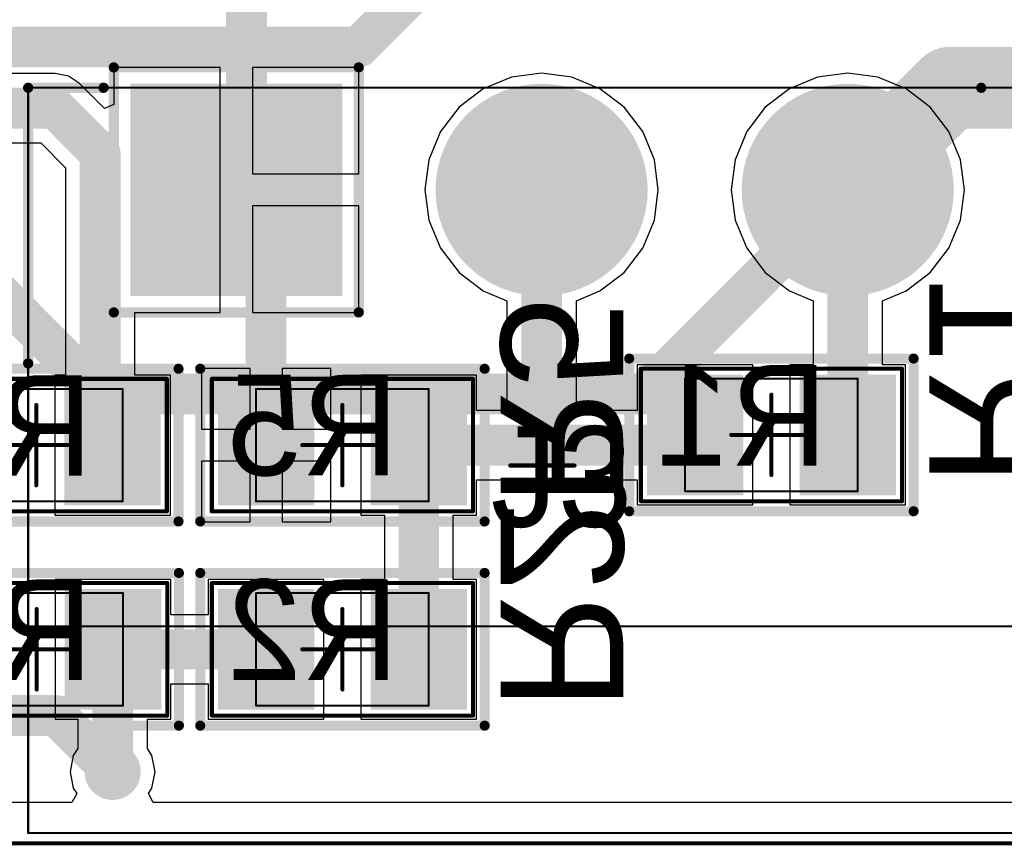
# Model space of a CAD drawing. Extents: x 24.54 to 26.04, y 17.45 to 18.28.
# Tile 4 of 6: x 25.05 to 25.53, y 17.45 to 17.85. Entities that reach past the tile are written whole.
import ezdxf

# ---------------------------------------------------------------- set-up
doc = ezdxf.new("R2010")
doc.units = 0
doc.layers.get('0').update_dxf_attribs({"linetype": 'CONTINUOUS'})
for name, color, linetype in [('BOTTOMLAYER', 5, 'CONTINUOUS'), ('BOTTOMOVERLAY', 54, 'CONTINUOUS'), ('BOTTOMPASTE', 16, 'CONTINUOUS'), ('BOTTOMSOLDER', 6, 'CONTINUOUS'), ('MECHANICAL11', 56, 'CONTINUOUS'), ('MECHANICAL3', 76, 'CONTINUOUS'), ('MECHANICAL4', 56, 'CONTINUOUS'), ('MECHANICAL5', 56, 'CONTINUOUS'), ('MECHANICAL6', 56, 'CONTINUOUS'), ('MECHANICAL7', 56, 'CONTINUOUS'), ('MECHANICAL8', 56, 'CONTINUOUS'), ('MULTILAYER', 9, 'CONTINUOUS'), ('TOPLAYER', 1, 'CONTINUOUS'), ('TOPOVERLAY', 2, 'CONTINUOUS'), ('TOPSOLDER', 216, 'CONTINUOUS')]:
    doc.layers.add(name, color=color, linetype=linetype)

# ---------------------------------------------------------------- blocks, each defined once
blk = doc.blocks.new('RESC0805X65N_B_2')
at = {"layer": 'BOTTOMLAYER'}
for points in [[(-0.05906, 0.02756), (-0.05906, -0.02756), (-0.01575, 0.02756), (-0.01575, -0.02756)], [(0.01575, 0.02756), (0.01575, -0.02756), (0.05906, 0.02756), (0.05906, -0.02756)]]:
    blk.add_solid(points, dxfattribs=at)
at = {"layer": 'BOTTOMOVERLAY', "const_width": 0.00492}
for points in [[(0.06968, 0.0374), (-0.06968, 0.0374)], [(-0.06968, 0.0374), (-0.06968, -0.0374)], [(0.06968, 0.0374), (0.06968, -0.0374)], [(0.06968, -0.0374), (-0.06968, -0.0374)]]:
    blk.add_lwpolyline(points, dxfattribs=at)
at = {"layer": 'BOTTOMOVERLAY', "const_width": 0.00246}
for points in [[(-0.07092, 0.0374, 1), (-0.06845, 0.0374, 1)], [(-0.07092, 0.0374, 1), (-0.06845, 0.0374, 1)], [(0.06845, 0.0374, 1), (0.07092, 0.0374, 1)], [(0.06845, 0.0374, 1), (0.07092, 0.0374, 1)], [(-0.07092, -0.0374, 1), (-0.06845, -0.0374, 1)], [(-0.07092, -0.0374, 1), (-0.06845, -0.0374, 1)], [(0.06845, -0.0374, 1), (0.07092, -0.0374, 1)], [(0.06845, -0.0374, 1), (0.07092, -0.0374, 1)]]:
    blk.add_lwpolyline(points, format="xyb", close=True, dxfattribs=at)
at = {"layer": 'BOTTOMPASTE'}
for points in [[(-0.05906, 0.02756), (-0.05906, -0.02756), (-0.01575, 0.02756), (-0.01575, -0.02756)], [(0.01575, 0.02756), (0.01575, -0.02756), (0.05906, 0.02756), (0.05906, -0.02756)]]:
    blk.add_solid(points, dxfattribs=at)
at = {"layer": 'BOTTOMSOLDER'}
for points in [[(-0.06102, 0.02953), (-0.06102, -0.02953), (-0.01378, 0.02953), (-0.01378, -0.02953)], [(0.01378, 0.02953), (0.01378, -0.02953), (0.06102, 0.02953), (0.06102, -0.02953)]]:
    blk.add_solid(points, dxfattribs=at)
at = {"layer": 'MECHANICAL4', "const_width": 0.000984}
for points in [[(0.04232, 0.02756), (-0.04232, 0.02756)], [(-0.04232, 0.02756), (-0.04232, -0.02756)], [(0.04232, 0.02756), (0.04232, -0.02756)], [(0.04232, -0.02756), (-0.04232, -0.02756)]]:
    blk.add_lwpolyline(points, dxfattribs=at)
at = {"layer": 'MECHANICAL4', "const_width": 0.000492}
for points in [[(-0.04257, 0.02756, 1), (-0.04208, 0.02756, 1)], [(-0.04257, 0.02756, 1), (-0.04208, 0.02756, 1)], [(0.04208, 0.02756, 1), (0.04257, 0.02756, 1)], [(0.04208, 0.02756, 1), (0.04257, 0.02756, 1)], [(-0.04257, -0.02756, 1), (-0.04208, -0.02756, 1)], [(-0.04257, -0.02756, 1), (-0.04208, -0.02756, 1)], [(0.04208, -0.02756, 1), (0.04257, -0.02756, 1)], [(0.04208, -0.02756, 1), (0.04257, -0.02756, 1)]]:
    blk.add_lwpolyline(points, format="xyb", close=True, dxfattribs=at)
at = {"layer": 'MECHANICAL8', "const_width": 0.002}
for points in [[(0.06398, 0.03248), (-0.06398, 0.03248)], [(-0.06398, 0.03248), (-0.06398, -0.03248)], [(0.06398, 0.03248), (0.06398, -0.03248)], [(0, 0.01969), (0, -0.01969)], [(0.01969, 0), (-0.01969, 0)], [(0.06398, -0.03248), (-0.06398, -0.03248)]]:
    blk.add_lwpolyline(points, dxfattribs=at)
at = {"layer": 'MECHANICAL8', "const_width": 0.001}
for points in [[(-0.06448, 0.03248, 1), (-0.06348, 0.03248, 1)], [(-0.06448, 0.03248, 1), (-0.06348, 0.03248, 1)], [(0.06348, 0.03248, 1), (0.06448, 0.03248, 1)], [(0.06348, 0.03248, 1), (0.06448, 0.03248, 1)], [(-0.0005, 0.01969, 1), (0.0005, 0.01969, 1)], [(-0.02019, 0, 1), (-0.01919, 0, 1)], [(0.01919, 0, 1), (0.02019, 0, 1)], [(-0.0005, -0.01969, 1), (0.0005, -0.01969, 1)], [(-0.06448, -0.03248, 1), (-0.06348, -0.03248, 1)], [(-0.06448, -0.03248, 1), (-0.06348, -0.03248, 1)], [(0.06348, -0.03248, 1), (0.06448, -0.03248, 1)], [(0.06348, -0.03248, 1), (0.06448, -0.03248, 1)]]:
    blk.add_lwpolyline(points, format="xyb", close=True, dxfattribs=at)
at = {"layer": 'MECHANICAL6', "text_generation_flag": 2}
blk.add_text('R5', height=0.049213, rotation=180, dxfattribs=at).set_placement((-0.0276, 0.01476))
blk = doc.blocks.new('RESC0805X65N_B_3')
at = {"layer": 'BOTTOMLAYER'}
for points in [[(-0.05906, 0.02756), (-0.05906, -0.02756), (-0.01575, 0.02756), (-0.01575, -0.02756)], [(0.01575, 0.02756), (0.01575, -0.02756), (0.05906, 0.02756), (0.05906, -0.02756)]]:
    blk.add_solid(points, dxfattribs=at)
at = {"layer": 'BOTTOMOVERLAY', "const_width": 0.00492}
for points in [[(-0.06968, 0.0374), (0.06968, 0.0374)], [(-0.06968, -0.0374), (-0.06968, 0.0374)], [(0.06968, -0.0374), (0.06968, 0.0374)], [(-0.06968, -0.0374), (0.06968, -0.0374)]]:
    blk.add_lwpolyline(points, dxfattribs=at)
at = {"layer": 'BOTTOMOVERLAY', "const_width": 0.00246}
for points in [[(-0.07092, 0.0374, 1), (-0.06845, 0.0374, 1)], [(-0.07092, 0.0374, 1), (-0.06845, 0.0374, 1)], [(0.06845, 0.0374, 1), (0.07092, 0.0374, 1)], [(0.06845, 0.0374, 1), (0.07092, 0.0374, 1)], [(-0.07092, -0.0374, 1), (-0.06845, -0.0374, 1)], [(-0.07092, -0.0374, 1), (-0.06845, -0.0374, 1)], [(0.06845, -0.0374, 1), (0.07092, -0.0374, 1)], [(0.06845, -0.0374, 1), (0.07092, -0.0374, 1)]]:
    blk.add_lwpolyline(points, format="xyb", close=True, dxfattribs=at)
at = {"layer": 'BOTTOMPASTE'}
for points in [[(-0.05906, 0.02756), (-0.05906, -0.02756), (-0.01575, 0.02756), (-0.01575, -0.02756)], [(0.01575, 0.02756), (0.01575, -0.02756), (0.05906, 0.02756), (0.05906, -0.02756)]]:
    blk.add_solid(points, dxfattribs=at)
at = {"layer": 'BOTTOMSOLDER'}
for points in [[(-0.06102, 0.02953), (-0.06102, -0.02953), (-0.01378, 0.02953), (-0.01378, -0.02953)], [(0.01378, 0.02953), (0.01378, -0.02953), (0.06102, 0.02953), (0.06102, -0.02953)]]:
    blk.add_solid(points, dxfattribs=at)
at = {"layer": 'MECHANICAL4', "const_width": 0.000984}
for points in [[(-0.04232, 0.02756), (0.04232, 0.02756)], [(-0.04232, -0.02756), (-0.04232, 0.02756)], [(0.04232, -0.02756), (0.04232, 0.02756)], [(-0.04232, -0.02756), (0.04232, -0.02756)]]:
    blk.add_lwpolyline(points, dxfattribs=at)
at = {"layer": 'MECHANICAL4', "const_width": 0.000492}
for points in [[(-0.04257, 0.02756, 1), (-0.04208, 0.02756, 1)], [(-0.04257, 0.02756, 1), (-0.04208, 0.02756, 1)], [(0.04208, 0.02756, 1), (0.04257, 0.02756, 1)], [(0.04208, 0.02756, 1), (0.04257, 0.02756, 1)], [(-0.04257, -0.02756, 1), (-0.04208, -0.02756, 1)], [(-0.04257, -0.02756, 1), (-0.04208, -0.02756, 1)], [(0.04208, -0.02756, 1), (0.04257, -0.02756, 1)], [(0.04208, -0.02756, 1), (0.04257, -0.02756, 1)]]:
    blk.add_lwpolyline(points, format="xyb", close=True, dxfattribs=at)
at = {"layer": 'MECHANICAL8', "const_width": 0.002}
for points in [[(-0.06398, 0.03248), (0.06398, 0.03248)], [(-0.06398, -0.03248), (-0.06398, 0.03248)], [(0.06398, -0.03248), (0.06398, 0.03248)], [(0, -0.01969), (0, 0.01969)], [(-0.01969, 0), (0.01969, 0)], [(-0.06398, -0.03248), (0.06398, -0.03248)]]:
    blk.add_lwpolyline(points, dxfattribs=at)
at = {"layer": 'MECHANICAL8', "const_width": 0.001}
for points in [[(-0.06448, 0.03248, 1), (-0.06348, 0.03248, 1)], [(-0.06448, 0.03248, 1), (-0.06348, 0.03248, 1)], [(0.06348, 0.03248, 1), (0.06448, 0.03248, 1)], [(0.06348, 0.03248, 1), (0.06448, 0.03248, 1)], [(-0.0005, 0.01969, 1), (0.0005, 0.01969, 1)], [(-0.02019, 0, 1), (-0.01919, 0, 1)], [(0.01919, 0, 1), (0.02019, 0, 1)], [(-0.0005, -0.01969, 1), (0.0005, -0.01969, 1)], [(-0.06448, -0.03248, 1), (-0.06348, -0.03248, 1)], [(-0.06448, -0.03248, 1), (-0.06348, -0.03248, 1)], [(0.06348, -0.03248, 1), (0.06448, -0.03248, 1)], [(0.06348, -0.03248, 1), (0.06448, -0.03248, 1)]]:
    blk.add_lwpolyline(points, format="xyb", close=True, dxfattribs=at)
at = {"layer": 'MECHANICAL6', "text_generation_flag": 2}
blk.add_text('R4', height=0.049213, dxfattribs=at).set_placement((0.0276, -0.015))
blk = doc.blocks.new('RESC0805X65N_B_4')
at = {"layer": 'BOTTOMLAYER'}
for points in [[(-0.05906, 0.02756), (-0.05906, -0.02756), (-0.01575, 0.02756), (-0.01575, -0.02756)], [(0.01575, 0.02756), (0.01575, -0.02756), (0.05906, 0.02756), (0.05906, -0.02756)]]:
    blk.add_solid(points, dxfattribs=at)
at = {"layer": 'BOTTOMOVERLAY', "const_width": 0.00492}
for points in [[(0.06968, 0.0374), (-0.06968, 0.0374)], [(-0.06968, 0.0374), (-0.06968, -0.0374)], [(0.06968, 0.0374), (0.06968, -0.0374)], [(0.06968, -0.0374), (-0.06968, -0.0374)]]:
    blk.add_lwpolyline(points, dxfattribs=at)
at = {"layer": 'BOTTOMOVERLAY', "const_width": 0.00246}
for points in [[(-0.07092, 0.0374, 1), (-0.06845, 0.0374, 1)], [(-0.07092, 0.0374, 1), (-0.06845, 0.0374, 1)], [(0.06845, 0.0374, 1), (0.07092, 0.0374, 1)], [(0.06845, 0.0374, 1), (0.07092, 0.0374, 1)], [(-0.07092, -0.0374, 1), (-0.06845, -0.0374, 1)], [(-0.07092, -0.0374, 1), (-0.06845, -0.0374, 1)], [(0.06845, -0.0374, 1), (0.07092, -0.0374, 1)], [(0.06845, -0.0374, 1), (0.07092, -0.0374, 1)]]:
    blk.add_lwpolyline(points, format="xyb", close=True, dxfattribs=at)
at = {"layer": 'BOTTOMPASTE'}
for points in [[(-0.05906, 0.02756), (-0.05906, -0.02756), (-0.01575, 0.02756), (-0.01575, -0.02756)], [(0.01575, 0.02756), (0.01575, -0.02756), (0.05906, 0.02756), (0.05906, -0.02756)]]:
    blk.add_solid(points, dxfattribs=at)
at = {"layer": 'BOTTOMSOLDER'}
for points in [[(-0.06102, 0.02953), (-0.06102, -0.02953), (-0.01378, 0.02953), (-0.01378, -0.02953)], [(0.01378, 0.02953), (0.01378, -0.02953), (0.06102, 0.02953), (0.06102, -0.02953)]]:
    blk.add_solid(points, dxfattribs=at)
at = {"layer": 'MECHANICAL4', "const_width": 0.000984}
for points in [[(0.04232, 0.02756), (-0.04232, 0.02756)], [(-0.04232, 0.02756), (-0.04232, -0.02756)], [(0.04232, 0.02756), (0.04232, -0.02756)], [(0.04232, -0.02756), (-0.04232, -0.02756)]]:
    blk.add_lwpolyline(points, dxfattribs=at)
at = {"layer": 'MECHANICAL4', "const_width": 0.000492}
for points in [[(-0.04257, 0.02756, 1), (-0.04208, 0.02756, 1)], [(-0.04257, 0.02756, 1), (-0.04208, 0.02756, 1)], [(0.04208, 0.02756, 1), (0.04257, 0.02756, 1)], [(0.04208, 0.02756, 1), (0.04257, 0.02756, 1)], [(-0.04257, -0.02756, 1), (-0.04208, -0.02756, 1)], [(-0.04257, -0.02756, 1), (-0.04208, -0.02756, 1)], [(0.04208, -0.02756, 1), (0.04257, -0.02756, 1)], [(0.04208, -0.02756, 1), (0.04257, -0.02756, 1)]]:
    blk.add_lwpolyline(points, format="xyb", close=True, dxfattribs=at)
at = {"layer": 'MECHANICAL8', "const_width": 0.002}
for points in [[(0.06398, 0.03248), (-0.06398, 0.03248)], [(-0.06398, 0.03248), (-0.06398, -0.03248)], [(0.06398, 0.03248), (0.06398, -0.03248)], [(0, 0.01969), (0, -0.01969)], [(0.01969, 0), (-0.01969, 0)], [(0.06398, -0.03248), (-0.06398, -0.03248)]]:
    blk.add_lwpolyline(points, dxfattribs=at)
at = {"layer": 'MECHANICAL8', "const_width": 0.001}
for points in [[(-0.06448, 0.03248, 1), (-0.06348, 0.03248, 1)], [(-0.06448, 0.03248, 1), (-0.06348, 0.03248, 1)], [(0.06348, 0.03248, 1), (0.06448, 0.03248, 1)], [(0.06348, 0.03248, 1), (0.06448, 0.03248, 1)], [(-0.0005, 0.01969, 1), (0.0005, 0.01969, 1)], [(-0.02019, 0, 1), (-0.01919, 0, 1)], [(0.01919, 0, 1), (0.02019, 0, 1)], [(-0.0005, -0.01969, 1), (0.0005, -0.01969, 1)], [(-0.06448, -0.03248, 1), (-0.06348, -0.03248, 1)], [(-0.06448, -0.03248, 1), (-0.06348, -0.03248, 1)], [(0.06348, -0.03248, 1), (0.06448, -0.03248, 1)], [(0.06348, -0.03248, 1), (0.06448, -0.03248, 1)]]:
    blk.add_lwpolyline(points, format="xyb", close=True, dxfattribs=at)
at = {"layer": 'MECHANICAL6', "text_generation_flag": 2}
blk.add_text('R3', height=0.049213, rotation=180, dxfattribs=at).set_placement((-0.0274, 0.015))
blk = doc.blocks.new('RESC0805X65N_B_5')
at = {"layer": 'BOTTOMLAYER'}
for points in [[(-0.05906, 0.02756), (-0.05906, -0.02756), (-0.01575, 0.02756), (-0.01575, -0.02756)], [(0.01575, 0.02756), (0.01575, -0.02756), (0.05906, 0.02756), (0.05906, -0.02756)]]:
    blk.add_solid(points, dxfattribs=at)
at = {"layer": 'BOTTOMOVERLAY', "const_width": 0.00492}
for points in [[(0.06968, 0.0374), (-0.06968, 0.0374)], [(-0.06968, 0.0374), (-0.06968, -0.0374)], [(0.06968, 0.0374), (0.06968, -0.0374)], [(0.06968, -0.0374), (-0.06968, -0.0374)]]:
    blk.add_lwpolyline(points, dxfattribs=at)
at = {"layer": 'BOTTOMOVERLAY', "const_width": 0.00246}
for points in [[(-0.07092, 0.0374, 1), (-0.06845, 0.0374, 1)], [(-0.07092, 0.0374, 1), (-0.06845, 0.0374, 1)], [(0.06845, 0.0374, 1), (0.07092, 0.0374, 1)], [(0.06845, 0.0374, 1), (0.07092, 0.0374, 1)], [(-0.07092, -0.0374, 1), (-0.06845, -0.0374, 1)], [(-0.07092, -0.0374, 1), (-0.06845, -0.0374, 1)], [(0.06845, -0.0374, 1), (0.07092, -0.0374, 1)], [(0.06845, -0.0374, 1), (0.07092, -0.0374, 1)]]:
    blk.add_lwpolyline(points, format="xyb", close=True, dxfattribs=at)
at = {"layer": 'BOTTOMPASTE'}
for points in [[(-0.05906, 0.02756), (-0.05906, -0.02756), (-0.01575, 0.02756), (-0.01575, -0.02756)], [(0.01575, 0.02756), (0.01575, -0.02756), (0.05906, 0.02756), (0.05906, -0.02756)]]:
    blk.add_solid(points, dxfattribs=at)
at = {"layer": 'BOTTOMSOLDER'}
for points in [[(-0.06102, 0.02953), (-0.06102, -0.02953), (-0.01378, 0.02953), (-0.01378, -0.02953)], [(0.01378, 0.02953), (0.01378, -0.02953), (0.06102, 0.02953), (0.06102, -0.02953)]]:
    blk.add_solid(points, dxfattribs=at)
at = {"layer": 'MECHANICAL4', "const_width": 0.000984}
for points in [[(0.04232, 0.02756), (-0.04232, 0.02756)], [(-0.04232, 0.02756), (-0.04232, -0.02756)], [(0.04232, 0.02756), (0.04232, -0.02756)], [(0.04232, -0.02756), (-0.04232, -0.02756)]]:
    blk.add_lwpolyline(points, dxfattribs=at)
at = {"layer": 'MECHANICAL4', "const_width": 0.000492}
for points in [[(-0.04257, 0.02756, 1), (-0.04208, 0.02756, 1)], [(-0.04257, 0.02756, 1), (-0.04208, 0.02756, 1)], [(0.04208, 0.02756, 1), (0.04257, 0.02756, 1)], [(0.04208, 0.02756, 1), (0.04257, 0.02756, 1)], [(-0.04257, -0.02756, 1), (-0.04208, -0.02756, 1)], [(-0.04257, -0.02756, 1), (-0.04208, -0.02756, 1)], [(0.04208, -0.02756, 1), (0.04257, -0.02756, 1)], [(0.04208, -0.02756, 1), (0.04257, -0.02756, 1)]]:
    blk.add_lwpolyline(points, format="xyb", close=True, dxfattribs=at)
at = {"layer": 'MECHANICAL8', "const_width": 0.002}
for points in [[(0.06398, 0.03248), (-0.06398, 0.03248)], [(-0.06398, 0.03248), (-0.06398, -0.03248)], [(0.06398, 0.03248), (0.06398, -0.03248)], [(0, 0.01969), (0, -0.01969)], [(0.01969, 0), (-0.01969, 0)], [(0.06398, -0.03248), (-0.06398, -0.03248)]]:
    blk.add_lwpolyline(points, dxfattribs=at)
at = {"layer": 'MECHANICAL8', "const_width": 0.001}
for points in [[(-0.06448, 0.03248, 1), (-0.06348, 0.03248, 1)], [(-0.06448, 0.03248, 1), (-0.06348, 0.03248, 1)], [(0.06348, 0.03248, 1), (0.06448, 0.03248, 1)], [(0.06348, 0.03248, 1), (0.06448, 0.03248, 1)], [(-0.0005, 0.01969, 1), (0.0005, 0.01969, 1)], [(-0.02019, 0, 1), (-0.01919, 0, 1)], [(0.01919, 0, 1), (0.02019, 0, 1)], [(-0.0005, -0.01969, 1), (0.0005, -0.01969, 1)], [(-0.06448, -0.03248, 1), (-0.06348, -0.03248, 1)], [(-0.06448, -0.03248, 1), (-0.06348, -0.03248, 1)], [(0.06348, -0.03248, 1), (0.06448, -0.03248, 1)], [(0.06348, -0.03248, 1), (0.06448, -0.03248, 1)]]:
    blk.add_lwpolyline(points, format="xyb", close=True, dxfattribs=at)
at = {"layer": 'MECHANICAL6', "text_generation_flag": 2}
blk.add_text('R2', height=0.049213, rotation=180, dxfattribs=at).set_placement((-0.0276, 0.015))
blk = doc.blocks.new('RESC0805X65N_B_6')
at = {"layer": 'BOTTOMLAYER'}
for points in [[(-0.05906, 0.02756), (-0.05906, -0.02756), (-0.01575, 0.02756), (-0.01575, -0.02756)], [(0.01575, 0.02756), (0.01575, -0.02756), (0.05906, 0.02756), (0.05906, -0.02756)]]:
    blk.add_solid(points, dxfattribs=at)
at = {"layer": 'BOTTOMOVERLAY', "const_width": 0.00492}
for points in [[(0.06968, 0.0374), (-0.06968, 0.0374)], [(-0.06968, 0.0374), (-0.06968, -0.0374)], [(0.06968, 0.0374), (0.06968, -0.0374)], [(0.06968, -0.0374), (-0.06968, -0.0374)]]:
    blk.add_lwpolyline(points, dxfattribs=at)
at = {"layer": 'BOTTOMOVERLAY', "const_width": 0.00246}
for points in [[(-0.07092, 0.0374, 1), (-0.06845, 0.0374, 1)], [(-0.07092, 0.0374, 1), (-0.06845, 0.0374, 1)], [(0.06845, 0.0374, 1), (0.07092, 0.0374, 1)], [(0.06845, 0.0374, 1), (0.07092, 0.0374, 1)], [(-0.07092, -0.0374, 1), (-0.06845, -0.0374, 1)], [(-0.07092, -0.0374, 1), (-0.06845, -0.0374, 1)], [(0.06845, -0.0374, 1), (0.07092, -0.0374, 1)], [(0.06845, -0.0374, 1), (0.07092, -0.0374, 1)]]:
    blk.add_lwpolyline(points, format="xyb", close=True, dxfattribs=at)
at = {"layer": 'BOTTOMPASTE'}
for points in [[(-0.05906, 0.02756), (-0.05906, -0.02756), (-0.01575, 0.02756), (-0.01575, -0.02756)], [(0.01575, 0.02756), (0.01575, -0.02756), (0.05906, 0.02756), (0.05906, -0.02756)]]:
    blk.add_solid(points, dxfattribs=at)
at = {"layer": 'BOTTOMSOLDER'}
for points in [[(-0.06102, 0.02953), (-0.06102, -0.02953), (-0.01378, 0.02953), (-0.01378, -0.02953)], [(0.01378, 0.02953), (0.01378, -0.02953), (0.06102, 0.02953), (0.06102, -0.02953)]]:
    blk.add_solid(points, dxfattribs=at)
at = {"layer": 'MECHANICAL4', "const_width": 0.000984}
for points in [[(0.04232, 0.02756), (-0.04232, 0.02756)], [(-0.04232, 0.02756), (-0.04232, -0.02756)], [(0.04232, 0.02756), (0.04232, -0.02756)], [(0.04232, -0.02756), (-0.04232, -0.02756)]]:
    blk.add_lwpolyline(points, dxfattribs=at)
at = {"layer": 'MECHANICAL4', "const_width": 0.000492}
for points in [[(-0.04257, 0.02756, 1), (-0.04208, 0.02756, 1)], [(-0.04257, 0.02756, 1), (-0.04208, 0.02756, 1)], [(0.04208, 0.02756, 1), (0.04257, 0.02756, 1)], [(0.04208, 0.02756, 1), (0.04257, 0.02756, 1)], [(-0.04257, -0.02756, 1), (-0.04208, -0.02756, 1)], [(-0.04257, -0.02756, 1), (-0.04208, -0.02756, 1)], [(0.04208, -0.02756, 1), (0.04257, -0.02756, 1)], [(0.04208, -0.02756, 1), (0.04257, -0.02756, 1)]]:
    blk.add_lwpolyline(points, format="xyb", close=True, dxfattribs=at)
at = {"layer": 'MECHANICAL8', "const_width": 0.002}
for points in [[(0.06398, 0.03248), (-0.06398, 0.03248)], [(-0.06398, 0.03248), (-0.06398, -0.03248)], [(0.06398, 0.03248), (0.06398, -0.03248)], [(0, 0.01969), (0, -0.01969)], [(0.01969, 0), (-0.01969, 0)], [(0.06398, -0.03248), (-0.06398, -0.03248)]]:
    blk.add_lwpolyline(points, dxfattribs=at)
at = {"layer": 'MECHANICAL8', "const_width": 0.001}
for points in [[(-0.06448, 0.03248, 1), (-0.06348, 0.03248, 1)], [(-0.06448, 0.03248, 1), (-0.06348, 0.03248, 1)], [(0.06348, 0.03248, 1), (0.06448, 0.03248, 1)], [(0.06348, 0.03248, 1), (0.06448, 0.03248, 1)], [(-0.0005, 0.01969, 1), (0.0005, 0.01969, 1)], [(-0.02019, 0, 1), (-0.01919, 0, 1)], [(0.01919, 0, 1), (0.02019, 0, 1)], [(-0.0005, -0.01969, 1), (0.0005, -0.01969, 1)], [(-0.06448, -0.03248, 1), (-0.06348, -0.03248, 1)], [(-0.06448, -0.03248, 1), (-0.06348, -0.03248, 1)], [(0.06348, -0.03248, 1), (0.06448, -0.03248, 1)], [(0.06348, -0.03248, 1), (0.06448, -0.03248, 1)]]:
    blk.add_lwpolyline(points, format="xyb", close=True, dxfattribs=at)
at = {"layer": 'MECHANICAL6', "text_generation_flag": 2}
blk.add_text('R1', height=0.049213, rotation=180, dxfattribs=at).set_placement((-0.0274, 0.015))
blk = doc.blocks.new('ECH381R_03P_7')
at = {"layer": 'BOTTOMLAYER', "const_width": 0.05}
for points in [[(-0.17461, -0.135, 1), (-0.12461, -0.135, 1)], [(-0.02461, -0.135, 1), (0.02539, -0.135, 1)]]:
    blk.add_lwpolyline(points, format="xyb", close=True, dxfattribs=at)
at = {"layer": 'BOTTOMLAYER'}
blk.add_solid([(0.1, -0.185), (0.2, -0.185), (0.1, -0.085), (0.2, -0.085)], dxfattribs=at)
at = {"layer": 'BOTTOMSOLDER', "const_width": 0.05197}
for points in [[(-0.17559, -0.135, 1), (-0.12362, -0.135, 1)], [(-0.02559, -0.135, 1), (0.02638, -0.135, 1)]]:
    blk.add_lwpolyline(points, format="xyb", close=True, dxfattribs=at)
at = {"layer": 'BOTTOMSOLDER'}
blk.add_solid([(0.09803, -0.18697), (0.20197, -0.18697), (0.09803, -0.08303), (0.20197, -0.08303)], dxfattribs=at)
at = {"layer": 'MECHANICAL3', "const_width": 0.001}
for points in [[(0.25197, 0.18), (-0.25197, 0.18)], [(0.25197, 0.18), (0.25197, -0.185)], [(0.25197, 0.07874), (-0.25197, 0.07874)], [(0.25197, -0.185), (-0.25197, -0.185)], [(0.16, -0.185), (0.14, -0.185)]]:
    blk.add_lwpolyline(points, dxfattribs=at)
at = {"layer": 'MECHANICAL3', "const_width": 0.0005}
for points in [[(0.25172, 0.18, 1), (0.25222, 0.18, 1)], [(0.25172, 0.18, 1), (0.25222, 0.18, 1)], [(0.25172, 0.07874, 1), (0.25222, 0.07874, 1)], [(0.13975, -0.185, 1), (0.14025, -0.185, 1)], [(0.15975, -0.185, 1), (0.16025, -0.185, 1)], [(0.25172, -0.185, 1), (0.25222, -0.185, 1)], [(0.25172, -0.185, 1), (0.25222, -0.185, 1)]]:
    blk.add_lwpolyline(points, format="xyb", close=True, dxfattribs=at)
at = {"layer": 'MECHANICAL7', "const_width": 0.002}
for points in [[(0, 0.01575), (0, -0.01575)], [(0.01575, 0), (-0.01575, 0)]]:
    blk.add_lwpolyline(points, dxfattribs=at)
at = {"layer": 'MECHANICAL7', "const_width": 0.001}
for points in [[(-0.0005, 0.01575, 1), (0.0005, 0.01575, 1)], [(-0.01625, 0, 1), (-0.01525, 0, 1)], [(0.01525, 0, 1), (0.01625, 0, 1)], [(-0.0005, -0.01575, 1), (0.0005, -0.01575, 1)]]:
    blk.add_lwpolyline(points, format="xyb", close=True, dxfattribs=at)
at = {"layer": 'MULTILAYER', "const_width": 0.05}
for points in [[(-0.17461, -0.135, 1), (-0.12461, -0.135, 1)], [(-0.02461, -0.135, 1), (0.02539, -0.135, 1)]]:
    blk.add_lwpolyline(points, format="xyb", close=True, dxfattribs=at)
at = {"layer": 'MULTILAYER'}
blk.add_solid([(0.1, -0.185), (0.2, -0.185), (0.1, -0.085), (0.2, -0.085)], dxfattribs=at)
at = {"layer": 'TOPLAYER', "const_width": 0.05}
for points in [[(-0.17461, -0.135, 1), (-0.12461, -0.135, 1)], [(-0.02461, -0.135, 1), (0.02539, -0.135, 1)]]:
    blk.add_lwpolyline(points, format="xyb", close=True, dxfattribs=at)
at = {"layer": 'TOPLAYER'}
blk.add_solid([(0.1, -0.185), (0.2, -0.185), (0.1, -0.085), (0.2, -0.085)], dxfattribs=at)
at = {"layer": 'TOPOVERLAY', "const_width": 0.005}
for points in [[(0.25197, -0.05), (0.25197, -0.185)], [(0.09, -0.075), (0.09, -0.195)], [(0.21, -0.075), (0.09, -0.075)], [(0.21, -0.075), (0.21, -0.195)], [(-0.215, -0.185), (-0.25197, -0.185)], [(0.25197, -0.185), (0.215, -0.185)], [(0.21, -0.195), (0.09, -0.195)]]:
    blk.add_lwpolyline(points, dxfattribs=at)
at = {"layer": 'TOPOVERLAY', "const_width": 0.0025}
for points in [[(0.25072, -0.05, 1), (0.25322, -0.05, 1)], [(0.08875, -0.075, 1), (0.09125, -0.075, 1)], [(0.08875, -0.075, 1), (0.09125, -0.075, 1)], [(0.20875, -0.075, 1), (0.21125, -0.075, 1)], [(0.20875, -0.075, 1), (0.21125, -0.075, 1)], [(-0.21625, -0.185, 1), (-0.21375, -0.185, 1)], [(0.21375, -0.185, 1), (0.21625, -0.185, 1)], [(0.25072, -0.185, 1), (0.25322, -0.185, 1)], [(0.25072, -0.185, 1), (0.25322, -0.185, 1)], [(0.08875, -0.195, 1), (0.09125, -0.195, 1)], [(0.08875, -0.195, 1), (0.09125, -0.195, 1)], [(0.20875, -0.195, 1), (0.21125, -0.195, 1)], [(0.20875, -0.195, 1), (0.21125, -0.195, 1)]]:
    blk.add_lwpolyline(points, format="xyb", close=True, dxfattribs=at)
at = {"layer": 'TOPSOLDER', "const_width": 0.05197}
for points in [[(-0.17559, -0.135, 1), (-0.12362, -0.135, 1)], [(-0.02559, -0.135, 1), (0.02638, -0.135, 1)]]:
    blk.add_lwpolyline(points, format="xyb", close=True, dxfattribs=at)
at = {"layer": 'TOPSOLDER'}
blk.add_solid([(0.09803, -0.18697), (0.20197, -0.18697), (0.09803, -0.08303), (0.20197, -0.08303)], dxfattribs=at)
at = {"layer": 'MECHANICAL5'}
blk.add_text('J3', height=0.049213, rotation=180, dxfattribs=at).set_placement((0.02539, 0.03))

msp = doc.modelspace()

# ---------------------------------------------------------------- linework, layer by layer
at = {"layer": 'BOTTOMLAYER'}
for p, q in [((25.14976, 17.82909), (25.09764, 17.82909)), ((25.09764, 17.82909), (25.09764, 17.81092)), ((25.14976, 17.76909), (25.14976, 17.82909)), ((25.21764, 17.82909), (25.16551, 17.82909)), ((25.16551, 17.82909), (25.16551, 17.77697)), ((25.21764, 17.77697), (25.21764, 17.82909)), ((25.30724, 17.82628), (25.29244, 17.82433)), ((25.32204, 17.82433), (25.30724, 17.82628)), ((25.45724, 17.82628), (25.44244, 17.82433)), ((25.47204, 17.82433), (25.45724, 17.82628)), ((25.06886, 17.82611), (25.0432, 17.82611)), ((25.07537, 17.82482), (25.06886, 17.82611)), ((25.08089, 17.82113), (25.07537, 17.82482)), ((25.29244, 17.82433), (25.27865, 17.81862)), ((25.33584, 17.81862), (25.32204, 17.82433)), ((25.44244, 17.82433), (25.42865, 17.81862)), ((25.48584, 17.81862), (25.47204, 17.82433)), ((25.09302, 17.809), (25.08089, 17.82113)), ((25.27865, 17.81862), (25.26681, 17.80953)), ((25.34768, 17.80953), (25.33584, 17.81862)), ((25.42865, 17.81862), (25.41681, 17.80953)), ((25.49768, 17.80953), (25.48584, 17.81862)), ((25.09764, 17.81092), (25.09302, 17.809)), ((25.26681, 17.80953), (25.25772, 17.79769)), ((25.35677, 17.79769), (25.34768, 17.80953)), ((25.41681, 17.80953), (25.40772, 17.79769)), ((25.50677, 17.79769), (25.49768, 17.80953)), ((25.25772, 17.79769), (25.25201, 17.78389)), ((25.36248, 17.78389), (25.35677, 17.79769)), ((25.40772, 17.79769), (25.40201, 17.78389)), ((25.51248, 17.78389), (25.50677, 17.79769)), ((25.04509, 17.79207), (25.06181, 17.79207)), ((25.06181, 17.79207), (25.07392, 17.77996)), ((25.25201, 17.78389), (25.25006, 17.76909)), ((25.36443, 17.76909), (25.36248, 17.78389)), ((25.40201, 17.78389), (25.40006, 17.76909)), ((25.51443, 17.76909), (25.51248, 17.78389)), ((25.07392, 17.77996), (25.07392, 17.67835)), ((25.16551, 17.77697), (25.21764, 17.77697)), ((25.14976, 17.70909), (25.14976, 17.76909)), ((25.25006, 17.76909), (25.25201, 17.75429)), ((25.36248, 17.75429), (25.36443, 17.76909)), ((25.40006, 17.76909), (25.40201, 17.75429)), ((25.51248, 17.75429), (25.51443, 17.76909)), ((25.21764, 17.76122), (25.16551, 17.76122)), ((25.16551, 17.76122), (25.16551, 17.70909)), ((25.21764, 17.70909), (25.21764, 17.76122)), ((25.25201, 17.75429), (25.25772, 17.7405)), ((25.35677, 17.7405), (25.36248, 17.75429)), ((25.40201, 17.75429), (25.40772, 17.7405)), ((25.50677, 17.7405), (25.51248, 17.75429)), ((25.25772, 17.7405), (25.26681, 17.72866)), ((25.34768, 17.72866), (25.35677, 17.7405)), ((25.40772, 17.7405), (25.41681, 17.72866)), ((25.49768, 17.72866), (25.50677, 17.7405)), ((25.26681, 17.72866), (25.27865, 17.71957)), ((25.33584, 17.71957), (25.34768, 17.72866)), ((25.41681, 17.72866), (25.42865, 17.71957)), ((25.48584, 17.71957), (25.49768, 17.72866)), ((25.27865, 17.71957), (25.29022, 17.71478)), ((25.32426, 17.71478), (25.33584, 17.71957)), ((25.42865, 17.71957), (25.44022, 17.71478)), ((25.47426, 17.71478), (25.48584, 17.71957)), ((25.29022, 17.71478), (25.29022, 17.66111)), ((25.32426, 17.66111), (25.32426, 17.71478)), ((25.44022, 17.71478), (25.44022, 17.68335)), ((25.47426, 17.68335), (25.47426, 17.71478)), ((25.10796, 17.67835), (25.10796, 17.70909)), ((25.10796, 17.70909), (25.14976, 17.70909)), ((25.16551, 17.70909), (25.21764, 17.70909)), ((25.16437, 17.68165), (25.14059, 17.68165)), ((25.14059, 17.68165), (25.14059, 17.65197)), ((25.16437, 17.65197), (25.16437, 17.68165)), ((25.2039, 17.68165), (25.18012, 17.68165)), ((25.18012, 17.68165), (25.18012, 17.65197)), ((25.2039, 17.65197), (25.2039, 17.68165)), ((25.41079, 17.68335), (25.35409, 17.68335)), ((25.35409, 17.68335), (25.35409, 17.66111)), ((25.41079, 17.61484), (25.41079, 17.68335)), ((25.44022, 17.68335), (25.4289, 17.68335)), ((25.4289, 17.68335), (25.4289, 17.61484)), ((25.48559, 17.68335), (25.47426, 17.68335)), ((25.48559, 17.61484), (25.48559, 17.68335)), ((25.07392, 17.67835), (25.0687, 17.67835)), ((25.0687, 17.67835), (25.0687, 17.60984)), ((25.12539, 17.67835), (25.10796, 17.67835)), ((25.12539, 17.60984), (25.12539, 17.67835)), ((25.27539, 17.67835), (25.2187, 17.67835)), ((25.2187, 17.67835), (25.2187, 17.60984)), ((25.27539, 17.66111), (25.27539, 17.67835)), ((25.29022, 17.66111), (25.27539, 17.66111)), ((25.35409, 17.66111), (25.32426, 17.66111)), ((25.14059, 17.65197), (25.16437, 17.65197)), ((25.18012, 17.65197), (25.2039, 17.65197)), ((25.16437, 17.63622), (25.14059, 17.63622)), ((25.14059, 17.63622), (25.14059, 17.60654)), ((25.16437, 17.60654), (25.16437, 17.63622)), ((25.2039, 17.63622), (25.18012, 17.63622)), ((25.18012, 17.63622), (25.18012, 17.60654)), ((25.2039, 17.60654), (25.2039, 17.63622)), ((25.27539, 17.60984), (25.27539, 17.62707)), ((25.27539, 17.62707), (25.35409, 17.62707)), ((25.35409, 17.62707), (25.35409, 17.61484)), ((25.35409, 17.61484), (25.41079, 17.61484)), ((25.4289, 17.61484), (25.48559, 17.61484)), ((25.0687, 17.60984), (25.12539, 17.60984)), ((25.2187, 17.60984), (25.23019, 17.60984)), ((25.23019, 17.60984), (25.23019, 17.57835)), ((25.26391, 17.57835), (25.26391, 17.60984)), ((25.26391, 17.60984), (25.27539, 17.60984)), ((25.14059, 17.60654), (25.16437, 17.60654)), ((25.18012, 17.60654), (25.2039, 17.60654)), ((25.12559, 17.57835), (25.0689, 17.57835)), ((25.0689, 17.57835), (25.0689, 17.50984)), ((25.12559, 17.56095), (25.12559, 17.57835)), ((25.20059, 17.57835), (25.1439, 17.57835)), ((25.1439, 17.57835), (25.1439, 17.56095)), ((25.20059, 17.50984), (25.20059, 17.57835)), ((25.23019, 17.57835), (25.2187, 17.57835)), ((25.2187, 17.57835), (25.2187, 17.50984)), ((25.27539, 17.57835), (25.26391, 17.57835)), ((25.27539, 17.50984), (25.27539, 17.57835)), ((25.1439, 17.56095), (25.12559, 17.56095)), ((25.12559, 17.50984), (25.12559, 17.52724)), ((25.12559, 17.52724), (25.1439, 17.52724)), ((25.1439, 17.52724), (25.1439, 17.50984)), ((25.0689, 17.50984), (25.08003, 17.50984)), ((25.08003, 17.50984), (25.08003, 17.49547)), ((25.11407, 17.49547), (25.11407, 17.50984)), ((25.11407, 17.50984), (25.12559, 17.50984)), ((25.1439, 17.50984), (25.20059, 17.50984)), ((25.2187, 17.50984), (25.27539, 17.50984)), ((25.08003, 17.49547), (25.07776, 17.49208)), ((25.11633, 17.49208), (25.11407, 17.49547)), ((25.07776, 17.49208), (25.07617, 17.48409)), ((25.11792, 17.48409), (25.11633, 17.49208)), ((25.07617, 17.48409), (25.07776, 17.47611)), ((25.11633, 17.47611), (25.11792, 17.48409)), ((25.07776, 17.47611), (25.0795, 17.4735)), ((25.11459, 17.4735), (25.11633, 17.47611)), ((25.0795, 17.4735), (25.07714, 17.46909)), ((25.11695, 17.46909), (25.11459, 17.4735)), ((25.07714, 17.46909), (24.56224, 17.46909)), ((25.88118, 17.46909), (25.11695, 17.46909))]:
    msp.add_line(p, q, dxfattribs=at)
for points, const_width in [([(25.16264, 17.77409), (25.16264, 17.93409)], 0.02), ([(25.0334, 17.80909), (25.06886, 17.80909)], 0.02), ([(25.06886, 17.80909), (25.09094, 17.78701)], 0.02), ([(25.09094, 17.6502), (25.09094, 17.78701)], 0.02), ([(25.15764, 17.76909), (25.16264, 17.77409)], 0.02), ([(25.15764, 17.76909), (25.17224, 17.76909)], 0.02), ([(25.17224, 17.64409), (25.17224, 17.76909)], 0.02), ([(25.30724, 17.64409), (25.30724, 17.76909)], 0.02), ([(25.45724, 17.64909), (25.45724, 17.76909)], 0.02), ([(25.09094, 17.6502), (25.09705, 17.64409)], 0.02), ([(25.38244, 17.64409), (25.38244, 17.64909)], 0.02), ([(25.24705, 17.64409), (25.30724, 17.64409)], 0.02), ([(25.24705, 17.54409), (25.24705, 17.64409)], 0.01969), ([(25.30724, 17.64409), (25.38244, 17.64409)], 0.02), ([(25.09705, 17.5439), (25.09724, 17.54409)], 0.02), ([(25.09705, 17.48409), (25.09705, 17.5439)], 0.02), ([(25.09724, 17.54409), (25.17224, 17.54409)], 0.01969)]:
    msp.add_lwpolyline(points, dxfattribs=dict(at, const_width=const_width))
for points, const_width in [([(25.06386, 17.80909, 1), (25.07386, 17.80909, 1)], 0.01), ([(25.06386, 17.80909, 1), (25.07386, 17.80909, 1)], 0.01), ([(25.08594, 17.78701, 1), (25.09594, 17.78701, 1)], 0.01), ([(25.08594, 17.78701, 1), (25.09594, 17.78701, 1)], 0.01), ([(25.15764, 17.77409, 1), (25.16764, 17.77409, 1)], 0.01), ([(25.15764, 17.77409, 1), (25.16764, 17.77409, 1)], 0.01), ([(25.15264, 17.76909, 1), (25.16264, 17.76909, 1)], 0.01), ([(25.15264, 17.76909, 1), (25.16264, 17.76909, 1)], 0.01), ([(25.16724, 17.76909, 1), (25.17724, 17.76909, 1)], 0.01), ([(25.16724, 17.76909, 1), (25.17724, 17.76909, 1)], 0.01), ([(25.30224, 17.76909, 1), (25.31224, 17.76909, 1)], 0.01), ([(25.45224, 17.76909, 1), (25.46224, 17.76909, 1)], 0.01), ([(25.08594, 17.6502, 1), (25.09594, 17.6502, 1)], 0.01), ([(25.08594, 17.6502, 1), (25.09594, 17.6502, 1)], 0.01), ([(25.37744, 17.64909, 1), (25.38744, 17.64909, 1)], 0.01), ([(25.45224, 17.64909, 1), (25.46224, 17.64909, 1)], 0.01), ([(25.09205, 17.64409, 1), (25.10205, 17.64409, 1)], 0.01), ([(25.16724, 17.64409, 1), (25.17724, 17.64409, 1)], 0.01), ([(25.24205, 17.64409, 1), (25.25205, 17.64409, 1)], 0.01), ([(25.24213, 17.64409, 1), (25.25197, 17.64409, 1)], 0.00984), ([(25.30224, 17.64409, 1), (25.31224, 17.64409, 1)], 0.01), ([(25.30224, 17.64409, 1), (25.31224, 17.64409, 1)], 0.01), ([(25.30224, 17.64409, 1), (25.31224, 17.64409, 1)], 0.01), ([(25.37744, 17.64409, 1), (25.38744, 17.64409, 1)], 0.01), ([(25.37744, 17.64409, 1), (25.38744, 17.64409, 1)], 0.01), ([(25.09205, 17.5439, 1), (25.10205, 17.5439, 1)], 0.01), ([(25.09205, 17.5439, 1), (25.10205, 17.5439, 1)], 0.01), ([(25.09224, 17.54409, 1), (25.10224, 17.54409, 1)], 0.01), ([(25.09232, 17.54409, 1), (25.10217, 17.54409, 1)], 0.00984), ([(25.16732, 17.54409, 1), (25.17717, 17.54409, 1)], 0.00984), ([(25.24213, 17.54409, 1), (25.25197, 17.54409, 1)], 0.00984), ([(25.09016, 17.48409, 1), (25.10394, 17.48409, 1)], 0.01378), ([(25.09205, 17.48409, 1), (25.10205, 17.48409, 1)], 0.01)]:
    msp.add_lwpolyline(points, format="xyb", close=True, dxfattribs=dict(at, const_width=const_width))
at = {"layer": 'MECHANICAL11', "const_width": 0.002}
msp.add_lwpolyline([(24.54224, 17.44909), (26.01724, 17.44909)], dxfattribs=at)
at = {"layer": 'MULTILAYER', "const_width": 0.01378}
msp.add_lwpolyline([(25.09016, 17.48409, 1), (25.10394, 17.48409, 1)], format="xyb", close=True, dxfattribs=at)
at = {"layer": 'TOPLAYER'}
for points, const_width in [([(25.21764, 17.83909), (25.31264, 17.93409)], 0.02), ([(24.94025, 17.83909), (25.21764, 17.83909)], 0.02), ([(25.45724, 17.76909), (25.50724, 17.81909)], 0.04), ([(25.50724, 17.81909), (25.67224, 17.81909)], 0.04), ([(25.35724, 17.66909), (25.45724, 17.76909)], 0.02), ([(25.02835, 17.73169), (25.09094, 17.66909)], 0.02), ([(25.09094, 17.66909), (25.35724, 17.66909)], 0.02), ([(24.96797, 17.51164), (25.0695, 17.51164)], 0.02), ([(25.0695, 17.51164), (25.09705, 17.48409)], 0.02)]:
    msp.add_lwpolyline(points, dxfattribs=dict(at, const_width=const_width))
for points, const_width in [([(25.21264, 17.83909, 1), (25.22264, 17.83909, 1)], 0.01), ([(25.21264, 17.83909, 1), (25.22264, 17.83909, 1)], 0.01), ([(25.49724, 17.81909, 1), (25.51724, 17.81909, 1)], 0.02), ([(25.49724, 17.81909, 1), (25.51724, 17.81909, 1)], 0.02), ([(25.44724, 17.76909, 1), (25.46724, 17.76909, 1)], 0.02), ([(25.45224, 17.76909, 1), (25.46224, 17.76909, 1)], 0.01), ([(25.08594, 17.66909, 1), (25.09594, 17.66909, 1)], 0.01), ([(25.08594, 17.66909, 1), (25.09594, 17.66909, 1)], 0.01), ([(25.35224, 17.66909, 1), (25.36224, 17.66909, 1)], 0.01), ([(25.35224, 17.66909, 1), (25.36224, 17.66909, 1)], 0.01), ([(25.0645, 17.51164, 1), (25.0745, 17.51164, 1)], 0.01), ([(25.0645, 17.51164, 1), (25.0745, 17.51164, 1)], 0.01), ([(25.09016, 17.48409, 1), (25.10394, 17.48409, 1)], 0.01378), ([(25.09205, 17.48409, 1), (25.10205, 17.48409, 1)], 0.01)]:
    msp.add_lwpolyline(points, format="xyb", close=True, dxfattribs=dict(at, const_width=const_width))

# ---------------------------------------------------------------- block references
for name, p, rotation in [('ECH381R_03P_7', (25.30764, 17.63409), 180), ('RESC0805X65N_B_6', (25.41984, 17.64909), 180), ('RESC0805X65N_B_3', (25.05965, 17.64409), 360), ('RESC0805X65N_B_2', (25.20965, 17.64409), 180), ('RESC0805X65N_B_4', (25.05984, 17.54409), 180), ('RESC0805X65N_B_5', (25.20965, 17.54409), 180)]:
    msp.add_blockref(name, p, dxfattribs=dict(rotation=rotation))

# ---------------------------------------------------------------- texts
at = {"layer": 'BOTTOMOVERLAY', "text_generation_flag": 2}
for s, p in [('R1', (25.49724, 17.62409)), ('R5', (25.28724, 17.61409)), ('R2', (25.28724, 17.51409))]:
    msp.add_text(s, height=0.06, rotation=270, dxfattribs=at).set_placement(p)

doc.saveas('drawing.dxf')
